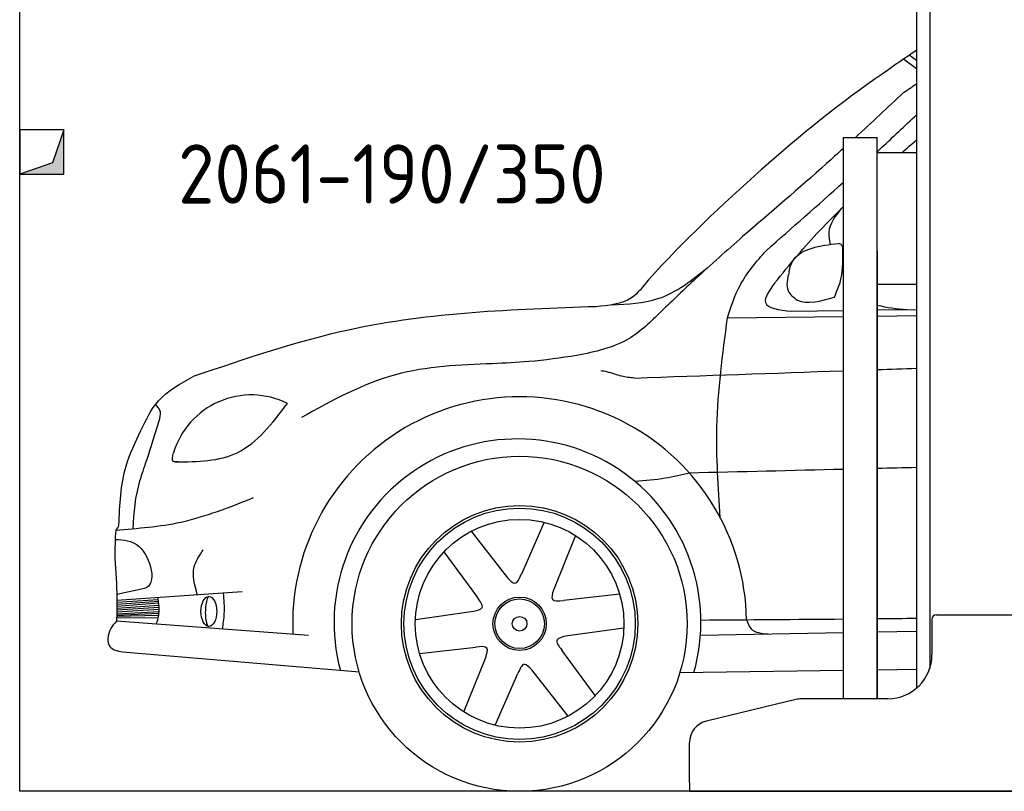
# Model space of a CAD drawing. Header units: millimetres. Extents: x 200 to 5400, y -100 to 3400.
# Tile 1 of 3: x 200 to 2433, y -100 to 1650. Entities that reach past the tile are written whole.
import ezdxf

# ---------------------------------------------------------------- set-up
doc = ezdxf.new("R2010")
doc.units = ezdxf.units.MM
doc.layers.add('breakthrough', color=1, linetype='Continuous')
doc.layers.add('Car', color=10, linetype='Continuous')
doc.styles.get("Standard").update_dxf_attribs({"font": 'ISOCP.SHX'})

msp = doc.modelspace()

# ---------------------------------------------------------------- linework, layer by layer
for p, q in [((2264.1, 3010), (2264.1, 178.8)), ((2234.1, 1810), (2234.1, 134)), ((2068.1, 110), (2068.1, 1383)), ((2068.1, 1383), (2145.1, 1383)), ((2145.1, 110), (2145.1, 1383)), ((2145.1, 1349), (2234.1, 1349)), ((2145.1, 1125), (2145.1, 110)), ((2145.1, 1050), (2234.1, 1050)), ((2279.1, 300), (2459.1, 300)), ((2269.1, 290), (2269.1, 210)), ((1963.3, 108.6), (1757.4, 59.2)), ((2169.1, 110), (1975, 110)), ((1719.1, -80), (1719.1, 10.6)), ((1719.1, -80), (1719.1, -100)), ((1719.1, -100), (1994.1, -100)), ((1994.1, -100), (3024.1, -100))]:
    msp.add_line(p, q)
msp.add_lwpolyline([(5400, 2600), (5400, -100), (200, -100), (200, 2900)])
for centre, radius, start, end in [((2279.1, 290), 10, 90, 180), ((2169.1, 210), 100, 270, 0), ((1975, 60), 50, 90, 103.4957), ((1769.1, 10.6), 50, 103.4957, 180)]:
    msp.add_arc(centre, radius, start, end)
at = {"layer": 'breakthrough'}
for p, q in [((300, 1400), (274.5, 1325.5)), ((300, 1400), (274.5, 1325.5)), ((274.5, 1325.5), (200, 1300))]:
    msp.add_line(p, q, dxfattribs=at)
msp.add_lwpolyline([(200, 1300), (300, 1300), (300, 1400), (200, 1400)], close=True, dxfattribs=at)
msp.add_lwpolyline([(200, 1300), (300, 1300), (300, 1400), (200, 1400)], close=True, dxfattribs=at)
for points in [[(300, 1300), (300, 1400), (274.5, 1325.5)], [(300, 1300), (300, 1400), (274.5, 1325.5)], [(200, 1300), (300, 1300), (274.5, 1325.5)]]:
    msp.add_solid(points, dxfattribs=at)
at = {"layer": 'Car'}
for p, q in [((2234.1, 1557.5), (2217.6, 1569.3)), ((2234.1, 1538.9), (2204.6, 1560.6)), ((1950.6, 988.6), (2068.1, 990.4)), ((2145.1, 991.6), (2234.1, 993)), ((1805.3, 973.9), (2068.1, 977)), ((2145.1, 977.9), (2234.1, 978.9)), ((1389.2, 510.1), (1337.9, 392.6)), ((1224.1, 489.7), (1306.2, 384.5)), ((1460.6, 479.9), (1410.5, 356.2)), ((1162.2, 443), (1238.3, 339.8)), ((482.7, 359.8), (420.2, 346.2)), ((420.4, 333.4), (704.9, 353.2)), ((420.4, 328.9), (514, 335.1)), ((1560.9, 347.1), (1433.4, 332.8)), ((420.1, 307.1), (516.4, 313.1)), ((420.2, 311.3), (516.2, 317.9)), ((420.3, 320.2), (515.2, 327.3)), ((420.3, 315.7), (515.8, 322.4)), ((420.4, 324.7), (514.6, 331.2)), ((419.9, 296.9), (515.3, 299.3)), ((419.9, 294.1), (514.2, 293.8)), ((420, 302.3), (516.3, 308)), ((420, 299.2), (515.9, 304.1)), ((1097.4, 289.7), (1229.5, 308.2)), ((854.8, 253.3), (419.7, 285.7)), ((1570.4, 270.2), (1438.2, 251.7)), ((1744.1, 254.2), (2068.1, 260.3)), ((2145.1, 261.8), (2234.1, 263.5)), ((1106.9, 212.8), (1234.3, 227.1)), ((433.1, 216.2), (970.4, 170.7)), ((1207.2, 80), (1257.2, 203.7)), ((1505.5, 117), (1429.4, 220.2)), ((1278.5, 49.8), (1329.9, 167.3)), ((1443.7, 70.3), (1361.6, 175.4)), ((1697.3, 169.1), (2068.1, 174.4)), ((2145.1, 175.6), (2234.1, 176.8))]:
    msp.add_line(p, q, dxfattribs=at)
for radius in [380, 268.2, 262.3, 236.7, 60.5, 56.2, 16.6]:
    msp.add_circle((1333.9, 280), radius, dxfattribs=at)
for centre, radius, start, end in [((725.2, 614.8), 184.1, 63.5851, 163.3568), ((1333.9, 280), 514.8, 1.0294, 182.7467), ((1329, 283.1), 416.1, 344.0992, 195.1911), ((410, 505.6), 15.2, 301.257, 353.4804)]:
    msp.add_arc(centre, radius, start, end, dxfattribs=at)
msp.add_ellipse((629, 307.9), major_axis=(0, -34), ratio=0.523501, dxfattribs=at)
msp.add_ellipse((629, 307.9), major_axis=(-0.5, -34.1), ratio=0.233483, start_param=3.213864, end_param=6.355457, dxfattribs=at)
for points in [[(2234.1, 1579.9), (2208.5, 1563.9), (2183.5, 1546.1), (2158.6, 1528.3)], [(2204.9, 1484.6), (2214.6, 1491.4), (2224.3, 1498.1), (2234.1, 1504.8)], [(2204.9, 1484.6), (2168.4, 1450.6), (2132, 1416.7), (2095.3, 1383)], [(2201.4, 1349), (2212.3, 1358.5), (2223.1, 1367.8), (2234.1, 1377.2)], [(1893.5, 1126.9), (1951.9, 1178.1), (2010.3, 1229.3), (2068.1, 1281.2)], [(2065.9, 1081.6), (2066.6, 1080.3), (2067.3, 1079), (2068.1, 1077.7)], [(1963.4, 1014.1), (1985.9, 1003.4), (2018.6, 1011.9), (2047.8, 1021)], [(2145.1, 1002.8), (2165.8, 996.7), (2189.2, 994.7), (2212.7, 992.7)], [(1594.6, 837.3), (1752.4, 842.8), (1910.2, 848.4), (2068.1, 853.8)], [(2145.1, 856.5), (2174.7, 857.5), (2204.4, 858.5), (2234.1, 859.5)], [(2068.1, 630.1), (1951.7, 627.3), (1835.3, 624.5), (1718.8, 621.7)], [(2234.1, 634.2), (2204.4, 633.4), (2174.7, 632.7), (2145.1, 632)], [(417.9, 492.6), (416, 471.8), (415.9, 450.4), (415.8, 429.1)], [(1745, 288.5), (1852.7, 289.2), (1960.4, 290), (2068.1, 290.9)], [(2145.1, 291.6), (2174.7, 291.9), (2204.4, 292.3), (2234.1, 292.6)]]:
    msp.add_open_spline(points, degree=3, dxfattribs=at)
for points, knots in [([(2158.6, 1528.3), (2061.3, 1462.4), (1875.8, 1310.2), (1707.2, 1148.8), (1626, 1060.3)], [0, 0, 0, 0, 35.110196, 71.197386, 71.197386, 71.197386, 71.197386]), ([(2145.1, 1351.1), (2148.4, 1354.1), (2178.2, 1381.7), (2207.8, 1409.5), (2234.1, 1434.3)], [336.979218, 336.979218, 336.979218, 336.979218, 350.415478, 458.840397, 458.840397, 458.840397, 458.840397]), ([(2068.1, 1358.2), (2055.5, 1346.7), (1980.4, 1278.9), (1903.5, 1212.9), (1839.7, 1158.1)], [186.237022, 186.237022, 186.237022, 186.237022, 237.374313, 489.888561, 489.888561, 489.888561, 489.888561]), ([(1912.1, 1052.5), (1929.1, 1073.5), (1978.3, 1134.2), (2031.8, 1190.8), (2068.1, 1226.5)], [0, 0, 0, 0, 81.184003, 234.142079, 234.142079, 234.142079, 234.142079]), ([(2064.1, 1222.6), (2050.1, 1204.9), (2029.9, 1179.5), (2036.4, 1149.3), (2038.4, 1140.2)], [0, 0, 0, 0, 62.543623, 89.846546, 89.846546, 89.846546, 89.846546]), ([(1839.7, 1158.1), (1803.9, 1126.4), (1741.4, 1071), (1681.1, 1013.4), (1655.3, 988.8)], [0, 0, 0, 0, 143.497486, 250.328253, 250.328253, 250.328253, 250.328253]), ([(1944.9, 1078.3), (1946.9, 1088.8), (1961, 1130.1), (2015.1, 1137.2), (2056.9, 1142.7)], [4.326733, 4.326733, 4.326733, 4.326733, 7.521765, 18.312519, 18.312519, 18.312519, 18.312519]), ([(2066.6, 1132.3), (2066.3, 1134.6), (2065.7, 1140.2), (2060.2, 1141.7), (2056.9, 1142.7)], [0, 0, 0, 0, 6.368514, 15.44519, 15.44519, 15.44519, 15.44519]), ([(1805.3, 973.9), (1813.4, 999.1), (1831.8, 1056.3), (1871.3, 1101.6), (1893.5, 1126.9)], [0, 0, 0, 0, 78.599193, 178.204532, 178.204532, 178.204532, 178.204532]), ([(2047.8, 1021), (2053.6, 1034.7), (2068.5, 1070), (2067.3, 1108.7), (2066.6, 1132.3)], [0, 0, 0, 0, 44.108751, 114.062608, 114.062608, 114.062608, 114.062608]), ([(1543.4, 1003.4), (1579.3, 1005), (1661, 1008.6), (1725.6, 1059.8), (1761.8, 1088.6)], [0, 0, 0, 0, 105.125969, 239.728996, 239.728996, 239.728996, 239.728996]), ([(1944.9, 1078.3), (1941.2, 1062.6), (1935.1, 1036.3), (1954.9, 1020.3), (1963.4, 1014.1)], [0, 0, 0, 0, 4.363854, 7.275874, 7.275874, 7.275874, 7.275874]), ([(1626, 1060.3), (1614.2, 1044.7), (1585.2, 1006.4), (1536.3, 1001.8), (1507.3, 999.1)], [0, 0, 0, 0, 56.488622, 138.950735, 138.950735, 138.950735, 138.950735]), ([(1912.1, 1052.5), (1900.3, 1035.9), (1873.3, 997.7), (1922.7, 991.9), (1950.6, 988.6)], [0, 0, 0, 0, 48.421773, 111.027631, 111.027631, 111.027631, 111.027631]), ([(1507.3, 999.1), (1319.3, 992.6), (1006.5, 981.7), (711.3, 880.8), (593.6, 840.5)], [0, 0, 0, 0, 560.339023, 931.768512, 931.768512, 931.768512, 931.768512]), ([(1655.3, 988.8), (1631.6, 965.2), (1578.4, 912.5), (1504.7, 896.9), (1463.8, 888.3)], [0, 0, 0, 0, 98.247577, 220.350902, 220.350902, 220.350902, 220.350902]), ([(1788.8, 520.8), (1784.3, 589.4), (1774.4, 740.9), (1794.4, 891.5), (1805.3, 973.9)], [0, 0, 0, 0, 205.720105, 454.419972, 454.419972, 454.419972, 454.419972]), ([(1463.8, 888.3), (1427.4, 883), (1364, 873.8), (1300, 871), (1272.7, 869.8)], [0, 0, 0, 0, 110.202681, 192.103822, 192.103822, 192.103822, 192.103822]), ([(1272.7, 869.8), (1197.8, 866.9), (1043.6, 860.9), (908.4, 786.1), (839, 747.6)], [0, 0, 0, 0, 221.788027, 456.208286, 456.208286, 456.208286, 456.208286]), ([(1549.8, 846), (1543.9, 847.9), (1533.4, 851.2), (1522.5, 852.9), (1517.8, 853.7)], [0, 0, 0, 0, 18.657351, 32.983154, 32.983154, 32.983154, 32.983154]), ([(474.9, 718.4), (486.4, 742.4), (512.1, 796), (564.6, 824.7), (593.6, 840.5)], [0, 0, 0, 0, 77.966858, 174.117128, 174.117128, 174.117128, 174.117128]), ([(1594.6, 837.3), (1584.5, 838.1), (1569.2, 839.3), (1554.7, 844.3), (1549.8, 846)], [0, 0, 0, 0, 30.081189, 45.750522, 45.750522, 45.750522, 45.750522]), ([(517.8, 745.6), (519, 752.1), (521.3, 764.5), (512.1, 772.9), (507.8, 776.9)], [0, 0, 0, 0, 18.469181, 34.982682, 34.982682, 34.982682, 34.982682]), ([(553.7, 647), (603.6, 647.2), (708.5, 649.9), (773, 734.8), (807.1, 779.8)], [0.931028, 0.931028, 0.931028, 0.931028, 15.090072, 31.045367, 31.045367, 31.045367, 31.045367]), ([(457.2, 494.3), (458.8, 532.6), (464.1, 588.9), (487.4, 646), (517.8, 745.6)], [0, 0, 0, 0, 11.961101, 18.895424, 18.895424, 18.895424, 18.895424]), ([(425.1, 503.9), (427, 549.4), (430.1, 624.5), (462.3, 691.9), (474.9, 718.4)], [0, 0, 0, 0, 134.814946, 222.175833, 222.175833, 222.175833, 222.175833]), ([(559.4, 647), (555.1, 646.9), (543.3, 646.5), (546.6, 659.3), (548.8, 667.6)], [0, 0, 0, 0, 10.884163, 30.160118, 30.160118, 30.160118, 30.160118]), ([(1718.8, 621.7), (1700.7, 617.4), (1660.1, 607.7), (1618.5, 604.4), (1595.6, 602.6)], [0, 0, 0, 0, 55.954976, 124.911897, 124.911897, 124.911897, 124.911897]), ([(417.9, 492.6), (467.5, 496.4), (575.4, 504.5), (676.1, 544.4), (730.5, 566)], [0, 0, 0, 0, 148.577921, 322.7468, 322.7468, 322.7468, 322.7468]), ([(416.5, 471.1), (435.7, 470.3), (487.8, 468.3), (513.9, 367.4), (482.7, 359.8)], [0, 0, 0, 0, 56.36125, 152.713747, 152.713747, 152.713747, 152.713747]), ([(602.9, 346.1), (596.8, 367.9), (586.5, 404.5), (607.8, 435), (616.4, 447.4)], [0, 0, 0, 0, 63.553919, 106.990801, 106.990801, 106.990801, 106.990801]), ([(415.8, 429.1), (417.9, 398.6), (421.2, 350.9), (420.1, 303), (419.7, 285.7)], [0, 0, 0, 0, 91.56618, 143.51608, 143.51608, 143.51608, 143.51608]), ([(1306.2, 384.5), (1312.1, 378.1), (1325.3, 363.9), (1333.4, 382.4), (1337.9, 392.6)], [0, 0, 0, 0, 20.956944, 46.457412, 46.457412, 46.457412, 46.457412]), ([(510.4, 279), (513, 288.3), (518.6, 308.3), (515, 328.9), (513.2, 339.8)], [0, 0, 0, 0, 28.755254, 61.614665, 61.614665, 61.614665, 61.614665]), ([(659.8, 267.8), (661.7, 279.5), (665.9, 306.8), (663.7, 334.4), (662.4, 350.3)], [0, 0, 0, 0, 35.315843, 82.743529, 82.743529, 82.743529, 82.743529]), ([(1229.5, 308.2), (1238, 310.2), (1256.9, 314.5), (1244.9, 330.8), (1238.3, 339.8)], [0, 0, 0, 0, 20.956944, 46.457412, 46.457412, 46.457412, 46.457412]), ([(1410.5, 356.2), (1408, 347.9), (1402.3, 329.4), (1422.4, 331.6), (1433.4, 332.8)], [0, 0, 0, 0, 20.956944, 46.457412, 46.457412, 46.457412, 46.457412]), ([(419.7, 285.7), (414.6, 280.3), (400.8, 265.4), (395.4, 223.9), (421.6, 218.5), (433.1, 216.2)], [0, 0, 0, 0, 22.628421, 62.040756, 93.28294, 93.28294, 93.28294, 93.28294]), ([(1848.6, 289.2), (1851.3, 281.5), (1858.7, 260.2), (1882.4, 258.3), (1897.5, 257)], [0, 0, 0, 0, 23.009554, 63.416049, 63.416049, 63.416049, 63.416049]), ([(1438.2, 251.7), (1429.7, 249.7), (1410.9, 245.4), (1422.9, 229.1), (1429.4, 220.2)], [0, 0, 0, 0, 20.956944, 46.457412, 46.457412, 46.457412, 46.457412]), ([(1257.2, 203.7), (1259.8, 212.1), (1265.5, 230.5), (1245.4, 228.3), (1234.3, 227.1)], [0, 0, 0, 0, 20.956944, 46.457412, 46.457412, 46.457412, 46.457412]), ([(1361.6, 175.4), (1355.6, 181.8), (1342.5, 196), (1334.3, 177.5), (1329.9, 167.3)], [0, 0, 0, 0, 20.956944, 46.457412, 46.457412, 46.457412, 46.457412])]:
    msp.add_open_spline(points, degree=3, knots=knots, dxfattribs=at)

# ---------------------------------------------------------------- texts
msp.add_text('2061-190/350', height=134.4).set_placement((559.3, 1232.8))

doc.saveas('drawing.dxf')
